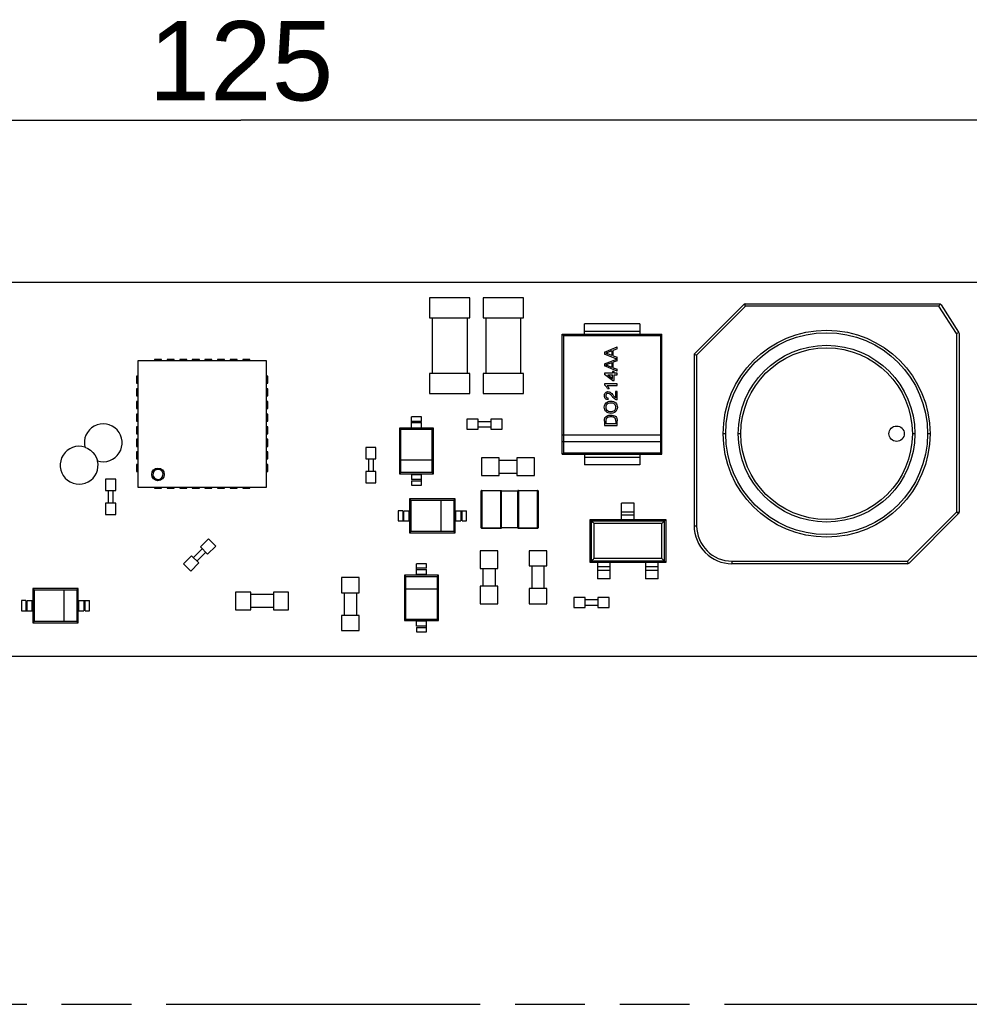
# Model space of a CAD drawing. Header units: millimetres. Extents: x 0 to 210, y 0 to 297.
# Tile 7 of 22: x 92 to 119, y 132 to 160. Entities that reach past the tile are written whole.
import ezdxf
from ezdxf.enums import TextEntityAlignment as Align

# ---------------------------------------------------------------- set-up
doc = ezdxf.new("R2010")
doc.units = ezdxf.units.MM
doc.header["$LTSCALE"] = 19.36
doc.linetypes.add('PHANTOM', pattern=[0.8, 0.45, -0.05, 0.1, -0.05, 0.1, -0.05])
doc.layers.get('0').update_dxf_attribs({"linetype": 'CONTINUOUS'})
doc.layers.add('DEFAULT_3', color=7, linetype='PHANTOM')
doc.layers.add('Z_DIM_2D', color=7, linetype='CONTINUOUS')
doc.styles.add('TEXTSTYLE_3', font='helveticaneueltw1g-ltcn.otf')
doc.dimstyles.new('DIMSTYLE_3', dxfattribs={"dimtxt": 2.2, "dimasz": 3.5, "dimexe": 1.5, "dimexo": 0, "dimgap": 0.55, "dimtad": 1, "dimlfac": 1.428571, "dimdsep": 46, "dimtxsty": 'TEXTSTYLE_3', "dimblk": '_FILLED', "dimblk1": '_FILLED', "dimblk2": '_FILLED', "dimcen": 0.09, "dimclrt": 5, "dimadec": 4, "dimazin": 2, "dimtp": 0.5, "dimtm": 0.5, "dimtfac": 1, "dimtofl": 0, "dimtmove": 0, "dimatfit": 3, "dimldrblk": '_FILLED', "dimfxl": 0, "dimtolj": 1, "dimarcsym": 0})

# ---------------------------------------------------------------- blocks, each defined once
blk = doc.blocks.new('*D5')
at = {"layer": 'Z_DIM_2D', "color": 2, "linetype": 'Continuous', "transparency": 16777216}
for p, q in [((54.738, 152.395), (54.738, 158.394)), ((142.238, 152.395), (142.238, 158.394)), ((54.738, 156.894), (98.488, 156.894)), ((142.238, 156.894), (98.488, 156.894))]:
    blk.add_line(p, q, dxfattribs=at)
at = {"layer": 'Z_DIM_2D', "color": 5, "linetype": 'Continuous', "transparency": 16777216, "style": 'TEXTSTYLE_3'}
blk.add_text('125', height=2.2, dxfattribs=at).set_placement((98.488, 157.444), align=Align.CENTER)
blk = doc.blocks.new('_FILLED')
at = {"color": 0, "linetype": 'ByBlock'}
blk.add_solid([(0, 0), (-1, 0.125), (-1, -0.125)], dxfattribs=at)
blk = doc.blocks.new('_NONE')

msp = doc.modelspace()

# ---------------------------------------------------------------- linework, layer by layer
at = {"color": 7, "linetype": 'Continuous'}
for p, q in [((142.2378, 152.395), (54.7378, 152.395)), ((103.7203, 151.975), (103.7203, 151.415)), ((104.8403, 151.975), (103.7203, 151.975)), ((104.8403, 151.415), (104.8403, 151.975)), ((106.3278, 151.975), (105.2078, 151.975)), ((105.2078, 151.975), (105.2078, 151.415)), ((106.3278, 151.415), (106.3278, 151.975)), ((103.7203, 151.415), (104.8403, 151.415)), ((103.7903, 151.415), (103.7903, 149.875)), ((104.7703, 149.875), (104.7703, 151.415)), ((105.2078, 151.415), (106.3278, 151.415)), ((105.2778, 151.415), (105.2778, 149.875)), ((106.2578, 149.875), (106.2578, 151.415)), ((109.5564, 151.2533), (108.0167, 151.2533)), ((108.0167, 150.955), (108.0167, 151.2533)), ((109.5564, 151.2533), (109.5564, 150.955)), ((107.4042, 150.96), (108.0167, 150.96)), ((107.4042, 147.6351), (107.4042, 150.96)), ((107.4358, 150.9283), (107.4042, 150.96)), ((107.4358, 150.9283), (110.1373, 150.9283)), ((107.4358, 150.9283), (107.4358, 147.6668)), ((109.5564, 150.955), (108.0167, 150.955)), ((109.5564, 150.96), (110.1689, 150.96)), ((110.1373, 150.9283), (110.1689, 150.96)), ((110.1373, 147.6668), (110.1373, 150.9283)), ((110.1689, 147.6351), (110.1689, 150.96)), ((108.5723, 150.4662), (108.9279, 150.6074)), ((108.5723, 150.4662), (108.5723, 150.4097)), ((108.7774, 150.4987), (108.6133, 150.438)), ((108.7774, 150.4987), (108.7774, 150.3773)), ((108.9279, 150.5542), (108.8185, 150.5138)), ((108.8185, 150.3622), (108.8185, 150.5138)), ((108.9279, 150.5542), (108.9279, 150.6074)), ((95.6265, 150.225), (95.6265, 146.725)), ((99.1965, 150.225), (95.6265, 150.225)), ((96.0885, 150.26), (96.0885, 150.225)), ((96.2845, 150.26), (96.0885, 150.26)), ((96.2845, 150.225), (96.2845, 150.26)), ((96.4385, 150.26), (96.4385, 150.225)), ((96.6345, 150.26), (96.4385, 150.26)), ((96.6345, 150.225), (96.6345, 150.26)), ((96.7885, 150.26), (96.7885, 150.225)), ((96.9845, 150.26), (96.7885, 150.26)), ((96.9845, 150.225), (96.9845, 150.26)), ((97.1385, 150.26), (97.1385, 150.225)), ((97.3345, 150.26), (97.1385, 150.26)), ((97.3345, 150.225), (97.3345, 150.26)), ((97.4885, 150.26), (97.4885, 150.225)), ((97.6845, 150.26), (97.4885, 150.26)), ((97.6845, 150.225), (97.6845, 150.26)), ((97.8385, 150.26), (97.8385, 150.225)), ((98.0345, 150.26), (97.8385, 150.26)), ((98.0345, 150.225), (98.0345, 150.26)), ((98.1885, 150.26), (98.1885, 150.225)), ((98.3845, 150.26), (98.1885, 150.26)), ((98.3845, 150.225), (98.3845, 150.26)), ((98.5385, 150.26), (98.5385, 150.225)), ((98.7345, 150.26), (98.5385, 150.26)), ((98.7345, 150.225), (98.7345, 150.26)), ((99.1965, 146.725), (99.1965, 150.225)), ((108.9144, 150.2738), (108.5723, 150.4097)), ((108.5723, 150.138), (108.9144, 150.2738)), ((108.7774, 150.1704), (108.6133, 150.1097)), ((108.6578, 150.4237), (108.6685, 150.4189)), ((108.6685, 150.4189), (108.679, 150.4137)), ((108.679, 150.4137), (108.7774, 150.3773)), ((108.7774, 150.1704), (108.7774, 150.049)), ((108.8185, 150.3622), (108.9279, 150.3217)), ((108.9279, 150.226), (108.8185, 150.1855)), ((108.8185, 150.0339), (108.8185, 150.1855)), ((108.9279, 150.226), (108.9279, 150.3217)), ((108.5723, 150.138), (108.5723, 150.0814)), ((108.9279, 149.9403), (108.5723, 150.0814)), ((108.6578, 150.0954), (108.6685, 150.0906)), ((108.6685, 150.0906), (108.679, 150.0854)), ((108.679, 150.0854), (108.7774, 150.049)), ((108.8412, 149.9251), (108.7957, 149.9251)), ((108.7957, 149.9251), (108.7957, 149.8795)), ((108.8185, 150.0339), (108.9279, 149.9935)), ((108.8412, 149.8795), (108.8412, 149.9251)), ((108.9279, 149.9403), (108.9279, 149.9935)), ((95.5915, 149.798), (95.5915, 149.602)), ((95.6265, 149.798), (95.5915, 149.798)), ((99.2315, 149.798), (99.1965, 149.798)), ((99.2315, 149.602), (99.2315, 149.798)), ((104.8403, 149.875), (103.7203, 149.875)), ((103.7203, 149.875), (103.7203, 149.315)), ((104.8403, 149.315), (104.8403, 149.875)), ((106.3278, 149.875), (105.2078, 149.875)), ((105.2078, 149.875), (105.2078, 149.315)), ((106.3278, 149.315), (106.3278, 149.875)), ((108.7957, 149.8795), (108.5768, 149.8795)), ((108.5768, 149.8795), (108.5768, 149.8476)), ((108.7957, 149.6789), (108.5768, 149.8476)), ((108.6676, 149.8339), (108.7957, 149.8339)), ((108.6676, 149.8339), (108.7957, 149.7352)), ((108.7957, 149.7352), (108.7957, 149.8339)), ((108.7957, 149.6789), (108.8412, 149.6789)), ((108.9279, 149.8795), (108.8412, 149.8795)), ((108.8412, 149.8339), (108.9279, 149.8339)), ((108.8412, 149.6789), (108.8412, 149.8339)), ((108.9279, 149.8339), (108.9279, 149.8795)), ((95.5915, 149.602), (95.6265, 149.602)), ((95.5915, 149.448), (95.5915, 149.252)), ((95.6265, 149.448), (95.5915, 149.448)), ((99.1965, 149.602), (99.2315, 149.602)), ((99.2315, 149.448), (99.1965, 149.448)), ((99.2315, 149.252), (99.2315, 149.448)), ((108.9279, 149.5832), (108.5723, 149.5832)), ((108.5723, 149.5832), (108.5723, 149.5538)), ((108.5901, 149.5428), (108.5723, 149.5538)), ((108.643, 149.365), (108.6704, 149.3689)), ((108.6508, 149.5376), (108.9279, 149.5376)), ((108.6612, 149.4555), (108.7032, 149.4555)), ((108.696, 149.4712), (108.7032, 149.4555)), ((108.9279, 149.3734), (108.8823, 149.3734)), ((108.8823, 149.3734), (108.8823, 149.1995)), ((108.9279, 149.5376), (108.9279, 149.5832)), ((108.9279, 149.1409), (108.9279, 149.3734)), ((95.5915, 149.252), (95.6265, 149.252)), ((95.5915, 149.098), (95.5915, 148.902)), ((95.6265, 149.098), (95.5915, 149.098)), ((99.1965, 149.252), (99.2315, 149.252)), ((99.2315, 149.098), (99.1965, 149.098)), ((99.2315, 148.902), (99.2315, 149.098)), ((103.7203, 149.315), (104.8403, 149.315)), ((105.2078, 149.315), (106.3278, 149.315)), ((108.5739, 149.2316), (108.5723, 149.2595)), ((108.5816, 149.2065), (108.5739, 149.2316)), ((108.5954, 149.1832), (108.5816, 149.2065)), ((108.6151, 149.2762), (108.6133, 149.2585)), ((108.6582, 149.1932), (108.6748, 149.1917)), ((108.6886, 149.3203), (108.6709, 149.3233)), ((108.6726, 149.1455), (108.6771, 149.1911)), ((108.7132, 149.1017), (108.7506, 149.1045)), ((108.7512, 149.2767), (108.7366, 149.2908)), ((108.753, 149.3361), (108.7755, 149.3155)), ((108.7755, 149.3155), (108.7967, 149.2938)), ((108.7949, 149.2277), (108.7803, 149.2449)), ((108.8085, 149.2106), (108.7949, 149.2277)), ((108.7967, 149.2938), (108.8163, 149.2702)), ((108.8163, 149.2702), (108.8268, 149.2575)), ((108.8261, 149.0918), (108.8578, 149.0765)), ((108.8578, 149.0765), (108.8846, 149.0559)), ((108.87, 149.2095), (108.8823, 149.1995)), ((95.5915, 148.902), (95.6265, 148.902)), ((99.1965, 148.902), (99.2315, 148.902)), ((108.5706, 148.901), (108.5677, 148.936)), ((108.6139, 148.9704), (108.6087, 148.9363)), ((108.7195, 148.818), (108.7553, 148.8173)), ((108.7799, 149.0528), (108.7503, 149.0543)), ((108.8889, 148.9106), (108.8914, 148.9356)), ((108.9292, 148.9699), (108.9324, 148.9358)), ((95.5915, 148.748), (95.5915, 148.552)), ((95.6265, 148.748), (95.5915, 148.748)), ((95.5915, 148.552), (95.6265, 148.552)), ((99.2315, 148.748), (99.1965, 148.748)), ((99.1965, 148.552), (99.2315, 148.552)), ((99.2315, 148.552), (99.2315, 148.748)), ((103.5015, 148.6675), (103.2215, 148.6675)), ((103.2215, 148.3525), (103.2215, 148.6675)), ((103.5015, 148.545), (103.5015, 148.6675)), ((105.0678, 148.6063), (104.7528, 148.6063)), ((104.7528, 148.6063), (104.7528, 148.3263)), ((105.0678, 148.3263), (105.0678, 148.6063)), ((105.4178, 148.5363), (105.0678, 148.5363)), ((105.7328, 148.6063), (105.4178, 148.6063)), ((105.4178, 148.6063), (105.4178, 148.3263)), ((105.7328, 148.3263), (105.7328, 148.6063)), ((108.5723, 148.5513), (108.5723, 148.4297)), ((108.6133, 148.552), (108.6133, 148.4799)), ((108.6328, 148.6301), (108.6206, 148.6107)), ((108.6772, 148.7787), (108.6447, 148.7939)), ((108.7214, 148.7206), (108.7481, 148.7215)), ((108.7693, 148.6708), (108.7474, 148.6714)), ((108.8066, 148.7745), (108.7548, 148.7671)), ((108.8246, 148.7107), (108.8574, 148.6968)), ((108.8705, 148.6263), (108.8617, 148.6372)), ((108.8868, 148.5532), (108.8868, 148.4799)), ((108.9268, 148.5913), (108.9279, 148.5571)), ((108.9279, 148.4297), (108.9279, 148.5571)), ((95.5915, 148.398), (95.5915, 148.202)), ((95.6265, 148.398), (95.5915, 148.398)), ((99.2315, 148.398), (99.1965, 148.398)), ((99.2315, 148.202), (99.2315, 148.398)), ((102.889, 148.3525), (102.889, 147.0925)), ((102.889, 148.3525), (102.9261, 148.3155)), ((103.834, 148.3525), (102.889, 148.3525)), ((103.797, 148.3155), (102.9261, 148.3155)), ((102.9261, 147.1296), (102.9261, 148.3155)), ((103.2215, 148.51), (103.5015, 148.51)), ((103.5015, 148.3525), (103.5015, 148.51)), ((103.797, 148.3155), (103.834, 148.3525)), ((103.797, 147.1296), (103.797, 148.3155)), ((103.834, 147.0925), (103.834, 148.3525)), ((104.7528, 148.3263), (105.0678, 148.3263)), ((105.0678, 148.3963), (105.4178, 148.3963)), ((105.4178, 148.3263), (105.7328, 148.3263)), ((108.5723, 148.4297), (108.9279, 148.4297)), ((108.8868, 148.4799), (108.6133, 148.4799)), ((95.5915, 148.202), (95.6265, 148.202)), ((95.5915, 148.048), (95.5915, 147.852)), ((95.6265, 148.048), (95.5915, 148.048)), ((99.1965, 148.202), (99.2315, 148.202)), ((99.2315, 148.048), (99.1965, 148.048)), ((99.2315, 147.852), (99.2315, 148.048)), ((95.5915, 147.852), (95.6265, 147.852)), ((99.1965, 147.852), (99.2315, 147.852)), ((102.2328, 147.8188), (101.9528, 147.8188)), ((101.9528, 147.8188), (101.9528, 147.5038)), ((102.2328, 147.5038), (102.2328, 147.8188)), ((95.5915, 147.698), (95.5915, 147.502)), ((95.6265, 147.698), (95.5915, 147.698)), ((95.5915, 147.502), (95.6265, 147.502)), ((99.2315, 147.698), (99.1965, 147.698)), ((99.1965, 147.502), (99.2315, 147.502)), ((99.2315, 147.502), (99.2315, 147.698)), ((101.9528, 147.5038), (102.2328, 147.5038)), ((102.0228, 147.5038), (102.0228, 147.1538)), ((102.1628, 147.1538), (102.1628, 147.5038)), ((105.654, 147.53), (105.164, 147.53)), ((105.164, 147.53), (105.164, 147.04)), ((105.654, 147.04), (105.654, 147.53)), ((106.144, 147.46), (105.654, 147.46)), ((106.634, 147.53), (106.144, 147.53)), ((106.144, 147.53), (106.144, 147.04)), ((106.634, 147.04), (106.634, 147.53)), ((107.4042, 147.6351), (107.4358, 147.6668)), ((107.4042, 147.6351), (108.0167, 147.6351)), ((110.1373, 147.6668), (107.4358, 147.6668)), ((108.0167, 147.6403), (109.5564, 147.6403)), ((108.0167, 147.6377), (108.0167, 147.3417)), ((108.0167, 147.5551), (109.5564, 147.5551)), ((109.5564, 147.6377), (109.5564, 147.3417)), ((109.5564, 147.6351), (110.1689, 147.6351)), ((110.1373, 147.6668), (110.1689, 147.6351)), ((95.5915, 147.348), (95.5915, 147.152)), ((95.6265, 147.348), (95.5915, 147.348)), ((99.2315, 147.348), (99.1965, 147.348)), ((99.2315, 147.152), (99.2315, 147.348)), ((109.5564, 147.3417), (108.0167, 147.3417)), ((94.734, 146.9438), (94.734, 146.6288)), ((95.014, 146.9438), (94.734, 146.9438)), ((95.014, 146.6288), (95.014, 146.9438)), ((95.5915, 147.152), (95.6265, 147.152)), ((99.1965, 147.152), (99.2315, 147.152)), ((102.2328, 147.1538), (101.9528, 147.1538)), ((101.9528, 147.1538), (101.9528, 146.8388)), ((102.2328, 146.8388), (102.2328, 147.1538)), ((102.889, 147.0925), (102.9261, 147.1296)), ((102.889, 147.0925), (103.834, 147.0925)), ((103.797, 147.1296), (102.9261, 147.1296)), ((103.2215, 147.0925), (103.2215, 146.935)), ((103.5015, 146.935), (103.2215, 146.935)), ((103.2215, 146.9), (103.2215, 146.7775)), ((103.5015, 146.7775), (103.5015, 147.0925)), ((103.797, 147.1296), (103.834, 147.0925)), ((105.164, 147.04), (105.654, 147.04)), ((105.654, 147.11), (106.144, 147.11)), ((106.144, 147.04), (106.634, 147.04)), ((94.734, 146.6288), (95.014, 146.6288)), ((94.804, 146.6288), (94.804, 146.2788)), ((94.944, 146.2788), (94.944, 146.6288)), ((95.6265, 146.725), (99.1965, 146.725)), ((96.0885, 146.725), (96.0885, 146.69)), ((96.0885, 146.69), (96.2845, 146.69)), ((96.2845, 146.69), (96.2845, 146.725)), ((96.4385, 146.725), (96.4385, 146.69)), ((96.4385, 146.69), (96.6345, 146.69)), ((96.6345, 146.69), (96.6345, 146.725)), ((96.7885, 146.725), (96.7885, 146.69)), ((96.7885, 146.69), (96.9845, 146.69)), ((96.9845, 146.69), (96.9845, 146.725)), ((97.1385, 146.725), (97.1385, 146.69)), ((97.1385, 146.69), (97.3345, 146.69)), ((97.3345, 146.69), (97.3345, 146.725)), ((97.4885, 146.725), (97.4885, 146.69)), ((97.4885, 146.69), (97.6845, 146.69)), ((97.6845, 146.69), (97.6845, 146.725)), ((97.8385, 146.725), (97.8385, 146.69)), ((97.8385, 146.69), (98.0345, 146.69)), ((98.0345, 146.69), (98.0345, 146.725)), ((98.1885, 146.725), (98.1885, 146.69)), ((98.1885, 146.69), (98.3845, 146.69)), ((98.3845, 146.69), (98.3845, 146.725)), ((98.5385, 146.725), (98.5385, 146.69)), ((98.5385, 146.69), (98.7345, 146.69)), ((98.7345, 146.69), (98.7345, 146.725)), ((101.9528, 146.8388), (102.2328, 146.8388)), ((103.2215, 146.7775), (103.5015, 146.7775)), ((104.429, 146.4013), (103.169, 146.4013)), ((103.2061, 146.3642), (103.169, 146.4013)), ((103.169, 146.4013), (103.169, 145.4563)), ((103.2061, 146.3642), (104.392, 146.3642)), ((103.2061, 146.3642), (103.2061, 145.4933)), ((104.392, 146.3642), (104.429, 146.4013)), ((104.392, 146.3642), (104.392, 145.4933)), ((104.429, 145.4563), (104.429, 146.4013)), ((94.734, 146.2788), (94.734, 145.9638)), ((95.014, 146.2788), (94.734, 146.2788)), ((95.014, 145.9638), (95.014, 146.2788)), ((102.9765, 146.0688), (102.854, 146.0688)), ((102.854, 146.0688), (102.854, 145.7888)), ((103.0115, 146.0688), (103.169, 146.0688)), ((103.0115, 145.7888), (103.0115, 146.0688)), ((104.429, 146.0688), (104.744, 146.0688)), ((104.5865, 146.0688), (104.5865, 145.7888)), ((104.744, 145.7888), (104.744, 146.0688)), ((109.399, 146.2788), (109.049, 146.2788)), ((109.049, 145.8238), (109.049, 146.2788)), ((109.399, 145.8238), (109.399, 146.2788)), ((94.734, 145.9638), (95.014, 145.9638)), ((108.174, 145.8238), (110.274, 145.8238)), ((108.2132, 145.7846), (108.174, 145.8238)), ((108.174, 144.6338), (108.174, 145.8238)), ((109.049, 145.9512), (109.399, 145.9512)), ((110.274, 145.8238), (110.2349, 145.7846)), ((110.274, 145.8238), (110.274, 144.6338)), ((102.854, 145.7888), (103.169, 145.7888)), ((104.429, 145.7888), (104.5865, 145.7888)), ((104.6215, 145.7888), (104.744, 145.7888)), ((97.5892, 145.2861), (97.3664, 145.0633)), ((97.7872, 145.0881), (97.5892, 145.2861)), ((103.169, 145.4563), (103.2061, 145.4933)), ((103.169, 145.4563), (104.429, 145.4563)), ((104.392, 145.4933), (103.2061, 145.4933)), ((104.429, 145.4563), (104.392, 145.4933)), ((97.4159, 145.0138), (97.1685, 144.7664)), ((97.3664, 145.0633), (97.5644, 144.8654)), ((97.5644, 144.8654), (97.7872, 145.0881)), ((97.119, 144.8159), (96.8962, 144.5931)), ((97.3169, 144.6179), (97.119, 144.8159)), ((97.2675, 144.6674), (97.5149, 144.9149)), ((105.619, 144.9575), (105.129, 144.9575)), ((105.129, 144.9575), (105.129, 144.4675)), ((105.619, 144.4675), (105.619, 144.9575)), ((106.9753, 144.9575), (106.4853, 144.9575)), ((106.4853, 144.9575), (106.4853, 144.5375)), ((106.9753, 144.5375), (106.9753, 144.9575)), ((96.8962, 144.5931), (97.0942, 144.3951)), ((97.0942, 144.3951), (97.3169, 144.6179)), ((103.6398, 144.5954), (103.3598, 144.5954)), ((103.3598, 144.2804), (103.3598, 144.5954)), ((103.3598, 144.4379), (103.6398, 144.4379)), ((103.6398, 144.4729), (103.6398, 144.5954)), ((103.6398, 144.2804), (103.6398, 144.4379)), ((105.129, 144.4675), (105.619, 144.4675)), ((105.199, 144.4675), (105.199, 143.9775)), ((105.549, 143.9775), (105.549, 144.4675)), ((106.4853, 144.5375), (106.9753, 144.5375)), ((106.5553, 144.5375), (106.5553, 143.9075)), ((106.9053, 143.9075), (106.9053, 144.5375)), ((108.2132, 144.6729), (108.174, 144.6338)), ((110.274, 144.6338), (108.174, 144.6338)), ((108.384, 144.6338), (108.384, 144.1788)), ((108.734, 144.5102), (108.384, 144.5102)), ((108.734, 144.1788), (108.734, 144.6338)), ((109.714, 144.6338), (109.714, 144.1788)), ((110.064, 144.5102), (109.714, 144.5102)), ((110.064, 144.1788), (110.064, 144.6338)), ((110.2349, 144.6729), (110.274, 144.6338)), ((101.769, 144.2138), (101.279, 144.2138)), ((101.279, 144.2138), (101.279, 143.7938)), ((101.769, 143.7938), (101.769, 144.2138)), ((103.9723, 144.2804), (103.0273, 144.2804)), ((103.0643, 144.2434), (103.0273, 144.2804)), ((103.0273, 144.2804), (103.0273, 143.0204)), ((103.0643, 144.2434), (103.9353, 144.2434)), ((103.0643, 143.0575), (103.0643, 144.2434)), ((103.9723, 144.2804), (103.9353, 144.2434)), ((103.9353, 144.2434), (103.9353, 143.0575)), ((103.9723, 143.0204), (103.9723, 144.2804)), ((108.734, 144.1788), (108.384, 144.1788)), ((110.064, 144.1788), (109.714, 144.1788)), ((92.7128, 143.9075), (92.7128, 142.9625)), ((92.7498, 143.8705), (92.7128, 143.9075)), ((93.9728, 143.9075), (92.7128, 143.9075)), ((93.9358, 143.8705), (93.9728, 143.9075)), ((93.9728, 142.9625), (93.9728, 143.9075)), ((105.619, 143.9775), (105.129, 143.9775)), ((105.129, 143.9775), (105.129, 143.4875)), ((105.619, 143.4875), (105.619, 143.9775)), ((106.9753, 143.9075), (106.4853, 143.9075)), ((106.4853, 143.9075), (106.4853, 143.4875)), ((106.9753, 143.4875), (106.9753, 143.9075)), ((92.7498, 143.8705), (92.7498, 142.9996)), ((92.7498, 143.8705), (93.9358, 143.8705)), ((93.9358, 143.8705), (93.9358, 142.9996)), ((98.759, 143.8113), (98.339, 143.8113)), ((98.339, 143.8113), (98.339, 143.3213)), ((98.759, 143.3213), (98.759, 143.8113)), ((99.389, 143.7413), (98.759, 143.7413)), ((99.809, 143.8113), (99.389, 143.8113)), ((99.389, 143.8113), (99.389, 143.3213)), ((99.809, 143.3213), (99.809, 143.8113)), ((101.279, 143.7938), (101.769, 143.7938)), ((101.349, 143.7938), (101.349, 143.1638)), ((101.699, 143.1638), (101.699, 143.7938)), ((108.0428, 143.6625), (107.7278, 143.6625)), ((107.7278, 143.6625), (107.7278, 143.3825)), ((108.0428, 143.3825), (108.0428, 143.6625)), ((108.7078, 143.6625), (108.3928, 143.6625)), ((108.3928, 143.6625), (108.3928, 143.3825)), ((108.7078, 143.3825), (108.7078, 143.6625)), ((92.3978, 143.575), (92.3978, 143.295)), ((92.5203, 143.575), (92.3978, 143.575)), ((92.5553, 143.295), (92.5553, 143.575)), ((92.5553, 143.575), (92.7128, 143.575)), ((93.9728, 143.575), (94.2878, 143.575)), ((94.1303, 143.575), (94.1303, 143.295)), ((94.2878, 143.295), (94.2878, 143.575)), ((98.759, 143.3913), (99.389, 143.3913)), ((105.129, 143.4875), (105.619, 143.4875)), ((106.4853, 143.4875), (106.9753, 143.4875)), ((107.7278, 143.3825), (108.0428, 143.3825)), ((108.3928, 143.5925), (108.0428, 143.5925)), ((108.0428, 143.4525), (108.3928, 143.4525)), ((108.3928, 143.3825), (108.7078, 143.3825)), ((92.3978, 143.295), (92.7128, 143.295)), ((93.9728, 143.295), (94.1303, 143.295)), ((94.1653, 143.295), (94.2878, 143.295)), ((98.339, 143.3213), (98.759, 143.3213)), ((99.389, 143.3213), (99.809, 143.3213)), ((101.769, 143.1638), (101.279, 143.1638)), ((101.279, 143.1638), (101.279, 142.7438)), ((101.769, 142.7438), (101.769, 143.1638)), ((92.7128, 142.9625), (92.7498, 142.9996)), ((92.7128, 142.9625), (93.9728, 142.9625)), ((93.9358, 142.9996), (92.7498, 142.9996)), ((93.9728, 142.9625), (93.9358, 142.9996)), ((103.0643, 143.0575), (103.0273, 143.0204)), ((103.0273, 143.0204), (103.9723, 143.0204)), ((103.0643, 143.0575), (103.9353, 143.0575)), ((103.3598, 142.8629), (103.3598, 143.0204)), ((103.6398, 142.8629), (103.3598, 142.8629)), ((103.3598, 142.8279), (103.3598, 142.7054)), ((103.6398, 142.7054), (103.6398, 143.0204)), ((103.9723, 143.0204), (103.9353, 143.0575)), ((101.279, 142.7438), (101.769, 142.7438)), ((103.3598, 142.7054), (103.6398, 142.7054)), ((54.7378, 142.035), (142.2378, 142.035))]:
    msp.add_line(p, q, dxfattribs=at)
at = {"color": 2, "linetype": 'Continuous'}
for p, q in [((111.0617, 150.4087), (112.461, 151.8086)), ((112.4898, 151.8087), (117.8901, 151.8087)), ((117.8521, 151.8088), (117.8747, 151.7965)), ((117.9106, 151.7767), (117.89, 151.8085)), ((112.4404, 151.7883), (112.4574, 151.7953)), ((118.4115, 150.9832), (118.4115, 146.0154)), ((111.0718, 150.4045), (111.082, 150.4293)), ((105.7013, 146.6148), (105.7153, 146.6148)), ((118.4115, 146.0154), (118.3415, 146.0154)), ((118.3503, 146.0365), (118.3998, 145.987)), ((118.391, 145.9783), (118.4115, 146.0278)), ((118.3997, 145.9871), (118.4114, 145.9988)), ((118.4013, 146.003), (118.4114, 145.9988)), ((105.7153, 145.5928), (105.7065, 145.5928)), ((106.1843, 145.5928), (106.1703, 145.5928))]:
    msp.add_line(p, q, dxfattribs=at)
at = {"color": 6, "linetype": 'Continuous'}
for p, q in [((112.4899, 151.8088), (112.4574, 151.7953)), ((112.4775, 151.7388), (112.4755, 151.8019)), ((112.4899, 151.7388), (111.1315, 150.3798)), ((112.4899, 151.7388), (112.4652, 151.7985)), ((117.8521, 151.7388), (112.4775, 151.7388)), ((117.8815, 151.7928), (117.8521, 151.7388)), ((118.3415, 150.9831), (117.8521, 151.7388)), ((117.8747, 151.7965), (117.9109, 151.7768)), ((117.9109, 151.7768), (118.4003, 151.0211)), ((118.4059, 151.0021), (118.3415, 150.9831)), ((118.3415, 150.9831), (118.3415, 146.0278)), ((118.4003, 151.0211), (118.4115, 150.9831)), ((111.0718, 150.4045), (111.0615, 150.3798)), ((111.0615, 150.3798), (111.0615, 145.6488)), ((111.0617, 150.4087), (111.1315, 150.3798)), ((111.1315, 150.3798), (111.1315, 145.6488)), ((105.1553, 145.5928), (105.1553, 146.6148)), ((105.1693, 146.6288), (105.7013, 146.6288)), ((105.7013, 145.5928), (105.7013, 146.6148)), ((105.7092, 146.6259), (105.7153, 146.6145)), ((105.7153, 145.5932), (105.7153, 146.6144)), ((106.1703, 146.6141), (105.7153, 146.6141)), ((106.1703, 145.5928), (106.1703, 146.6148)), ((106.1843, 146.6288), (106.7163, 146.6288)), ((106.1843, 146.6148), (106.1843, 145.5928)), ((106.7303, 146.6148), (106.7303, 145.5928)), ((116.9826, 144.6688), (118.3415, 146.0278)), ((118.391, 145.9783), (117.0321, 144.6193)), ((118.3415, 146.0278), (118.4013, 146.003)), ((105.7013, 145.5788), (105.1693, 145.5788)), ((105.7092, 145.5816), (105.7153, 145.5931)), ((106.1703, 145.5932), (105.7153, 145.5932)), ((106.1764, 145.5816), (106.1703, 145.5931)), ((106.7163, 145.5788), (106.1843, 145.5788)), ((112.1115, 144.6688), (116.9826, 144.6688)), ((116.9826, 144.5988), (112.1115, 144.5988)), ((117.0115, 144.5989), (116.9826, 144.6688)), ((116.9826, 144.5988), (117.0321, 144.6193))]:
    msp.add_line(p, q, dxfattribs=at)
at = {"color": 9, "linetype": 'Continuous'}
for p, q in [((109.5564, 151.04), (108.0167, 151.04)), ((103.5015, 148.545), (103.2215, 148.545)), ((103.2215, 148.37), (103.5015, 148.37)), ((107.4042, 148.1685), (110.1689, 148.1685)), ((107.4042, 147.9907), (110.1689, 147.9907)), ((111.9365, 148.2038), (111.8665, 148.2038)), ((112.3565, 148.2038), (112.2866, 148.2038)), ((117.1865, 148.2038), (117.1165, 148.2038)), ((117.6065, 148.2038), (117.5366, 148.2038)), ((102.9261, 147.4796), (103.797, 147.4796)), ((96.0486, 147.0963), (96.0472, 147.0625)), ((96.3245, 147.0538), (96.3259, 147.0876)), ((103.2215, 147.075), (103.5015, 147.075)), ((103.2215, 146.9), (103.5015, 146.9)), ((105.7013, 146.6148), (105.1553, 146.6148)), ((105.1693, 146.6288), (105.1693, 145.5788)), ((106.1843, 146.6288), (106.1843, 146.6283)), ((106.7303, 146.6148), (106.1843, 146.6148)), ((106.7163, 145.5788), (106.7163, 146.6288)), ((104.042, 145.4933), (104.042, 146.3642)), ((102.9765, 146.0688), (102.9765, 145.7888)), ((103.1515, 145.7888), (103.1515, 146.0688)), ((104.4465, 145.7888), (104.4465, 146.0688)), ((104.6215, 145.7888), (104.6215, 146.0688)), ((109.049, 146.0387), (109.399, 146.0387)), ((105.1553, 145.5928), (105.7013, 145.5928)), ((106.1843, 145.5928), (106.7303, 145.5928)), ((108.2132, 145.7846), (110.2349, 145.7846)), ((108.2132, 144.6729), (108.2132, 145.7846)), ((110.166, 145.7157), (108.2821, 145.7157)), ((108.2821, 145.7157), (108.2821, 144.7419)), ((110.166, 144.7419), (110.166, 145.7157)), ((110.2349, 144.673), (110.2349, 145.7846)), ((111.0615, 145.6488), (111.1315, 145.6488)), ((110.166, 144.7419), (108.2821, 144.7419)), ((103.6398, 144.4729), (103.3598, 144.4729)), ((110.2349, 144.6729), (108.2132, 144.6729)), ((112.1115, 144.6688), (112.1115, 144.5988)), ((103.6398, 144.2979), (103.3598, 144.2979)), ((108.384, 144.4227), (108.734, 144.4227)), ((109.714, 144.4227), (110.064, 144.4227)), ((103.9353, 143.8934), (103.0643, 143.8934)), ((93.5858, 142.9996), (93.5858, 143.8705)), ((92.5203, 143.575), (92.5203, 143.295)), ((92.6953, 143.295), (92.6953, 143.575)), ((93.9903, 143.295), (93.9903, 143.575)), ((94.1653, 143.295), (94.1653, 143.575)), ((103.6398, 143.0029), (103.3598, 143.0029)), ((103.3598, 142.8279), (103.6398, 142.8279))]:
    msp.add_line(p, q, dxfattribs=at)
at = {"color": 7, "linetype": 'Continuous'}
for points in [[(108.6133, 150.438), (108.6247, 150.4352), (108.6359, 150.4318), (108.647, 150.428), (108.6578, 150.4237)], [(108.6133, 150.1097), (108.6247, 150.1069), (108.6359, 150.1036), (108.647, 150.0997), (108.6578, 150.0954)], [(108.6612, 149.4555), (108.6496, 149.4767), (108.6367, 149.4961), (108.6224, 149.5139), (108.6068, 149.5296), (108.5901, 149.5428)], [(108.5994, 149.3382), (108.6194, 149.3549), (108.643, 149.365)], [(108.6508, 149.5376), (108.6611, 149.5261), (108.6708, 149.5137), (108.6798, 149.5003)], [(108.6704, 149.3689), (108.7007, 149.3637), (108.7283, 149.3531), (108.753, 149.3361)], [(108.6798, 149.5003), (108.6882, 149.4861), (108.696, 149.4712)], [(108.5723, 149.2595), (108.5753, 149.2901), (108.5842, 149.3162), (108.5994, 149.3382)], [(108.5813, 149.0051), (108.598, 149.0347), (108.6202, 149.0598), (108.6476, 149.0793), (108.679, 149.0933), (108.7132, 149.1017)], [(108.6748, 149.1447), (108.642, 149.1515), (108.6155, 149.1641), (108.5954, 149.1832)], [(108.6133, 149.2585), (108.6151, 149.2396), (108.6208, 149.2234), (108.6307, 149.2095), (108.6437, 149.199), (108.6582, 149.1932)], [(108.6709, 149.3233), (108.6545, 149.3207), (108.6406, 149.3145), (108.629, 149.3045), (108.6203, 149.2914), (108.6151, 149.2762)], [(108.7366, 149.2908), (108.7213, 149.3036), (108.7055, 149.3139), (108.6886, 149.3203)], [(108.7506, 149.1045), (108.7905, 149.101), (108.8261, 149.0918)], [(108.7803, 149.2449), (108.7657, 149.2612), (108.7512, 149.2767)], [(108.8393, 149.1794), (108.8234, 149.1946), (108.8085, 149.2106)], [(108.8268, 149.2575), (108.8477, 149.2324), (108.8584, 149.2204), (108.87, 149.2095)], [(108.8962, 149.1457), (108.8757, 149.1546), (108.8566, 149.1658), (108.8393, 149.1794)], [(108.9279, 149.1409), (108.9223, 149.141), (108.9169, 149.1413), (108.9115, 149.142), (108.9063, 149.1429), (108.9012, 149.1442), (108.8962, 149.1457)], [(108.5677, 148.936), (108.5714, 148.9724), (108.5813, 149.0051)], [(108.6447, 148.7939), (108.6172, 148.8144), (108.5955, 148.8398), (108.5798, 148.8691), (108.5706, 148.901)], [(108.6087, 148.9363), (108.616, 148.897), (108.6314, 148.8655)], [(108.6779, 149.041), (108.6491, 149.0232), (108.6271, 148.9993), (108.6139, 148.9704)], [(108.6314, 148.8655), (108.6563, 148.842), (108.6869, 148.8262), (108.7195, 148.818)], [(108.7503, 149.0543), (108.7114, 149.0512), (108.6779, 149.041)], [(108.7553, 148.8173), (108.7843, 148.8191), (108.8103, 148.8251), (108.8336, 148.8355)], [(108.8518, 149.0233), (108.8309, 149.0371), (108.8067, 149.0471), (108.7799, 149.0528)], [(108.9114, 148.8519), (108.8853, 148.8177), (108.8499, 148.791), (108.8066, 148.7745)], [(108.8336, 148.8355), (108.8536, 148.8497), (108.8698, 148.8673), (108.8818, 148.8879), (108.8889, 148.9106)], [(108.8914, 148.9356), (108.8889, 148.9614), (108.8814, 148.9846), (108.8688, 149.0055), (108.8518, 149.0233)], [(108.8846, 149.0559), (108.9053, 149.0304), (108.9201, 149.0012), (108.9292, 148.9699)], [(108.9324, 148.9358), (108.927, 148.891), (108.9114, 148.8519)], [(108.5723, 148.5513), (108.5723, 148.5622), (108.5726, 148.5729), (108.5732, 148.5835), (108.5741, 148.5939), (108.5755, 148.6042), (108.5774, 148.6142)], [(108.5774, 148.6142), (108.5799, 148.6236), (108.583, 148.6327)], [(108.583, 148.6327), (108.5869, 148.6416), (108.5915, 148.6501), (108.5968, 148.6582), (108.6028, 148.6659)], [(108.6028, 148.6659), (108.6227, 148.6845), (108.6447, 148.6992)], [(108.6146, 148.5825), (108.6138, 148.5725), (108.6134, 148.5623), (108.6133, 148.552)], [(108.6206, 148.6107), (108.6179, 148.6016), (108.6159, 148.5922), (108.6146, 148.5825)], [(108.6699, 148.6578), (108.649, 148.6457), (108.6328, 148.6301)], [(108.6447, 148.6992), (108.6693, 148.7097), (108.6952, 148.7166), (108.7214, 148.7206)], [(108.7474, 148.6714), (108.7196, 148.6706), (108.694, 148.6661), (108.6699, 148.6578)], [(108.7548, 148.7671), (108.7138, 148.7699), (108.6772, 148.7787)], [(108.7481, 148.7215), (108.7884, 148.7189), (108.8246, 148.7107)], [(108.8617, 148.6372), (108.8465, 148.6486), (108.8295, 148.6576), (108.8106, 148.664), (108.7903, 148.6683), (108.7693, 148.6708)], [(108.8574, 148.6968), (108.8849, 148.6775), (108.9053, 148.6522), (108.9193, 148.6228), (108.9268, 148.5913)], [(108.8868, 148.5532), (108.8866, 148.5695), (108.885, 148.585), (108.8821, 148.6), (108.8774, 148.614), (108.8705, 148.6263)], [(108.2132, 145.7846), (108.2179, 145.7797), (108.226, 145.7718), (108.2506, 145.7473)], [(108.2506, 145.7473), (108.2658, 145.7324), (108.2821, 145.7157)], [(110.166, 145.7157), (110.1825, 145.7326), (110.1978, 145.7475)], [(110.1978, 145.7475), (110.222, 145.7717), (110.2301, 145.7796), (110.2349, 145.7846)], [(108.2132, 144.6729), (108.2181, 144.6776), (108.226, 144.6858), (108.2505, 144.7103)], [(108.2505, 144.7103), (108.2655, 144.7256), (108.2821, 144.7419)], [(110.166, 144.7419), (110.1828, 144.7253), (110.1978, 144.71)], [(110.1978, 144.71), (110.222, 144.6859), (110.2298, 144.6777), (110.2349, 144.6729)]]:
    msp.add_lwpolyline(points, dxfattribs=at)
at = {"color": 9, "linetype": 'Continuous'}
for points in [[(94.1564, 147.8296), (94.2412, 147.7943), (94.3166, 147.7469), (94.3832, 147.6865), (94.4387, 147.6157), (94.4807, 147.537), (94.51, 147.4496)], [(96.1865, 147.215), (96.16, 147.2126), (96.1349, 147.2052), (96.1108, 147.1927), (96.089, 147.1755), (96.0707, 147.1539), (96.0569, 147.1278), (96.0486, 147.0963)], [(96.3259, 147.0876), (96.318, 147.1219), (96.3023, 147.1538), (96.2786, 147.18), (96.25, 147.1998), (96.2196, 147.2113), (96.1865, 147.215)], [(96.0472, 147.0625), (96.0551, 147.0282), (96.0708, 146.9963), (96.0945, 146.9701), (96.1231, 146.9502), (96.1535, 146.9388), (96.1865, 146.935)], [(96.1865, 146.935), (96.2131, 146.9375), (96.2382, 146.9449), (96.2623, 146.9574), (96.2841, 146.9746), (96.3024, 146.9962), (96.3162, 147.0223), (96.3245, 147.0538)], [(106.1815, 146.6148), (106.1773, 146.6148), (106.1742, 146.6148), (106.1724, 146.6148), (106.1713, 146.6148), (106.1705, 146.6146), (106.1703, 146.6145)], [(106.1843, 146.627), (106.1845, 146.6248), (106.1843, 146.622), (106.1832, 146.6186), (106.1815, 146.6148)], [(105.7054, 145.5794), (105.7029, 145.5793), (105.7013, 145.5806), (105.6996, 145.5828), (105.7013, 145.5856), (105.7092, 145.5897), (105.7153, 145.5931)]]:
    msp.add_lwpolyline(points, dxfattribs=at)
at = {"color": 6, "linetype": 'Continuous'}
for points in [[(105.7054, 146.6148), (105.7029, 146.6183), (105.7013, 146.6217), (105.6996, 146.6245), (105.7013, 146.6268), (105.7092, 146.6259)], [(105.7029, 145.5789), (105.7055, 145.5794), (105.708, 145.5805), (105.7103, 145.582), (105.7122, 145.584), (105.7137, 145.5862), (105.7147, 145.5887)], [(106.1709, 145.5887), (106.1724, 145.5854), (106.1747, 145.5826), (106.1776, 145.5805), (106.1809, 145.5792), (106.1845, 145.5788), (106.1869, 145.579)], [(106.1801, 145.5928), (106.1827, 145.5892), (106.1843, 145.5859), (106.186, 145.5831), (106.1843, 145.5808), (106.1764, 145.5816)]]:
    msp.add_lwpolyline(points, dxfattribs=at)
at = {"color": 2, "linetype": 'Continuous'}
for points in [[(105.7153, 146.6145), (105.7152, 146.6149), (105.7148, 146.6148), (105.7142, 146.6147), (105.7131, 146.6148)], [(105.7147, 145.5887), (105.7142, 145.5874), (105.7131, 145.5852), (105.7103, 145.5821), (105.7054, 145.5794)], [(105.7105, 145.5822), (105.7124, 145.5842), (105.7137, 145.5862), (105.7145, 145.588)], [(105.7153, 145.5931), (105.7152, 145.591), (105.7148, 145.589), (105.7147, 145.5887)], [(105.7149, 145.5897), (105.7152, 145.5914), (105.7153, 145.5932)], [(106.1703, 145.5931), (106.1704, 145.5927), (106.1708, 145.5928), (106.1714, 145.5929), (106.1725, 145.5928)]]:
    msp.add_lwpolyline(points, dxfattribs=at)
at = {"color": 9, "linetype": 'Continuous'}
for radius in [2.87, 2.38]:
    msp.add_circle((114.7365, 148.2038), radius, dxfattribs=at)
at = {"color": 6, "linetype": 'Continuous'}
for centre, radius in [((114.7365, 148.2038), 2.8), ((114.7365, 148.2038), 2.45), ((116.6795, 148.2038), 0.2125)]:
    msp.add_circle(centre, radius, dxfattribs=at)
at = {"color": 7, "linetype": 'Continuous'}
msp.add_circle((96.1865, 147.075), 0.175, dxfattribs=at)
for centre, start, end in [((94.6673, 147.9504), 252.558, 193.29977), ((93.999, 147.3288), 72.558, 13.29977)]:
    msp.add_arc(centre, 0.525, start, end, dxfattribs=at)
at = {"color": 6, "linetype": 'Continuous'}
for centre, radius, start, end in [((105.1693, 146.6148), 0.014, 90, 180), ((106.1843, 146.6148), 0.014, 90, 181.14576), ((106.7163, 146.6148), 0.014, 0, 90), ((105.1693, 145.5928), 0.014, 180, 269.99995), ((106.7163, 145.5928), 0.014, 270, 360), ((112.1115, 145.6488), 1.0499, 179.99988, 270), ((112.1115, 145.6488), 0.9799, 180.00055, 269.99935)]:
    msp.add_arc(centre, radius, start, end, dxfattribs=at)
at = {"color": 2, "linetype": 'Continuous'}
msp.add_arc((105.7013, 145.5928), 0.014, 270, 311.19649, dxfattribs=at)
at = {"layer": 'DEFAULT_3', "color": 7, "linetype": 'PHANTOM'}
msp.add_line((49.9529, 132.3809), (149.9529, 132.3809), dxfattribs=at)

# ---------------------------------------------------------------- dimensions: what is measured, and where the dimension line sits
at = {"layer": 'Z_DIM_2D', "color": 2, "linetype": 'Continuous'}
dim = msp.add_linear_dim(base=(142.2378, 156.8941), p1=(54.7378, 152.395), p2=(142.2378, 152.395), dimstyle='DIMSTYLE_3', override={"dimblk1": 'NONE', "dimblk2": 'NONE', "dimsah": 1}, dxfattribs=at)
dim.commit()
dim.dimension.update_dxf_attribs({"geometry": '*D5', "text_midpoint": (98.533, 156.8941), "dimtype": 160})

doc.saveas('drawing.dxf')
